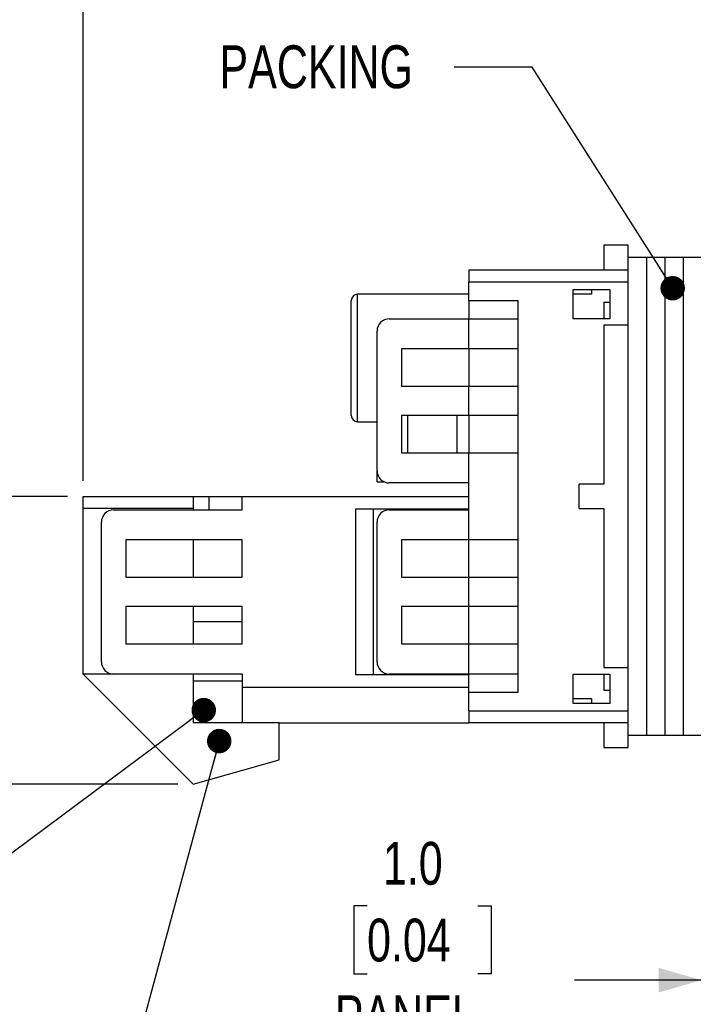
# Model space of a CAD drawing. Header units: millimetres. Extents: x 5 to 279, y 0 to 215.
# Tile 3 of 10: x 79 to 134, y 64 to 144. Entities that reach past the tile are written whole.
import ezdxf

# ---------------------------------------------------------------- set-up
doc = ezdxf.new("R2010")
doc.units = ezdxf.units.MM
doc.linetypes.add('SLD-Solid', pattern=[0])
doc.layers.add('DIMENSIONS', color=140, linetype='SLD-Solid', lineweight=25)
doc.layers.add('TEXT', color=140, linetype='SLD-Solid', lineweight=25)
doc.styles.add('SLDTEXTSTYLE0', font='TXT', dxfattribs={"width": 0.75})
doc.dimstyles.new('SLDDIMSTYLE6', dxfattribs={"dimtxt": 3.5, "dimasz": 3.5, "dimexe": 0, "dimexo": 0.0625, "dimgap": 0.875, "dimtad": 0, "dimtih": 1, "dimtoh": 1, "dimdec": 1, "dimrnd": 1e-09, "dimzin": 12, "dimdsep": 46, "dimtxsty": 'SLDTEXTSTYLE0', "dimsah": 1, "dimcen": 0.09, "dimadec": 0, "dimazin": 3, "dimtfac": 1, "dimtdec": 1, "dimtofl": 0, "dimtmove": 0, "dimatfit": 3, "dimfxl": 0, "dimfrac": 2, "dimtolj": 1, "dimtzin": 12, "dimarcsym": 0})
doc.dimstyles.new('SLDDIMSTYLE7', dxfattribs={"dimtxt": 3.5, "dimasz": 3.5, "dimexe": 0, "dimexo": 0.0625, "dimgap": 0.875, "dimtad": 0, "dimtih": 1, "dimtoh": 1, "dimdec": 1, "dimrnd": 1e-09, "dimzin": 4, "dimdsep": 46, "dimtxsty": 'SLDTEXTSTYLE0', "dimsah": 1, "dimcen": 0.09, "dimadec": 0, "dimazin": 1, "dimtfac": 1, "dimtdec": 1, "dimtmove": 0, "dimatfit": 0, "dimfxl": 0, "dimfrac": 2, "dimtolj": 1, "dimtzin": 12, "dimarcsym": 0})
doc.dimstyles.new('SLDDIMSTYLE8', dxfattribs={"dimtxt": 0.18, "dimasz": 2, "dimexe": 0, "dimexo": 0.0625, "dimgap": 0, "dimtad": 0, "dimtih": 1, "dimtoh": 1, "dimdec": 0, "dimrnd": 1e-09, "dimzin": 0, "dimdsep": 46, "dimtxsty": 'Standard', "dimblk1": 'DOT', "dimblk2": 'DOT', "dimsah": 1, "dimcen": 0.09, "dimadec": 0, "dimazin": 0, "dimtfac": 2, "dimtdec": 0, "dimtofl": 0, "dimtmove": 0, "dimatfit": 3, "dimldrblk": 'DOT', "dimfxl": 0, "dimfrac": 2, "dimtolj": 1, "dimtzin": 0, "dimarcsym": 0})

# ---------------------------------------------------------------- blocks, each defined once
blk = doc.blocks.new('_D_6')
at = {"layer": 'DIMENSIONS'}
for p, q in [((46.588, 114.01), (45.522, 114.01)), ((45.522, 114.01), (45.522, 108.453)), ((55.639, 114.01), (56.706, 114.01)), ((56.706, 114.01), (56.706, 108.453)), ((61.196, 114.036), (67.546, 114.036)), ((67.546, 114.036), (67.546, 105.197)), ((45.522, 108.453), (46.588, 108.453)), ((56.706, 108.453), (55.639, 108.453)), ((82.76, 105.197), (64.371, 105.197)), ((67.546, 105.197), (67.546, 81.697)), ((91.76, 81.697), (64.371, 81.697))]:
    blk.add_line(p, q, dxfattribs=at)
for points in [[(67.546, 105.197), (66.546, 101.697), (68.546, 101.697)], [(67.546, 81.697), (68.546, 85.197), (66.546, 85.197)]]:
    blk.add_solid(points, dxfattribs=at)
at = {"layer": 'DIMENSIONS', "char_height": 3.5, "attachment_point": 1, "style": 'SLDTEXTSTYLE0'}
for s, insert in [('23.5', (46.588, 119.232)), ('0.93', (46.588, 112.965))]:
    blk.add_mtext(s, dxfattribs=dict(at, insert=insert))
blk = doc.blocks.new('_D_7')
at = {"layer": 'DIMENSIONS'}
for p, q in [((84.03, 106.467), (84.03, 160.135)), ((135.53, 123.466), (135.53, 160.135)), ((84.03, 156.96), (101.118, 156.96)), ((105.254, 156.933), (104.188, 156.933)), ((104.188, 156.933), (104.188, 151.377)), ((114.305, 156.933), (115.372, 156.933)), ((115.372, 156.933), (115.372, 151.377)), ((135.53, 156.96), (118.442, 156.96)), ((104.188, 151.377), (105.254, 151.377)), ((115.372, 151.377), (114.305, 151.377))]:
    blk.add_line(p, q, dxfattribs=at)
for points in [[(84.03, 156.96), (87.53, 155.96), (87.53, 157.96)], [(135.53, 156.96), (132.03, 157.96), (132.03, 155.96)]]:
    blk.add_solid(points, dxfattribs=at)
at = {"layer": 'DIMENSIONS', "char_height": 3.5, "attachment_point": 1, "style": 'SLDTEXTSTYLE0'}
for s, insert in [('51.5', (105.254, 162.156)), ('2.03', (105.254, 155.889))]:
    blk.add_mtext(s, dxfattribs=dict(at, insert=insert))
blk = doc.blocks.new('_D_8')
at = {"layer": 'DIMENSIONS'}
for p, q in [((135.53, 86.929), (135.53, 62.522)), ((134.53, 84.427), (134.53, 62.522)), ((107.215, 71.769), (106.149, 71.769)), ((106.149, 71.769), (106.149, 66.213)), ((116.267, 71.769), (117.333, 71.769)), ((117.333, 71.769), (117.333, 66.213)), ((106.149, 66.213), (107.215, 66.213)), ((117.333, 66.213), (116.267, 66.213)), ((134.53, 65.697), (124.142, 65.697)), ((135.53, 65.697), (141.88, 65.697))]:
    blk.add_line(p, q, dxfattribs=at)
for points in [[(134.53, 65.697), (131.03, 66.697), (131.03, 64.697)], [(135.53, 65.697), (139.03, 64.697), (139.03, 66.697)]]:
    blk.add_solid(points, dxfattribs=at)
at = {"layer": 'DIMENSIONS', "char_height": 3.5, "attachment_point": 1, "style": 'SLDTEXTSTYLE0'}
for s, insert in [('1.0', (108.508, 76.992)), ('0.04', (107.215, 70.724)), ('PANEL', (104.581, 64.457)), ('THICKNESS', (100.05, 58.901))]:
    blk.add_mtext(s, dxfattribs=dict(at, insert=insert))
blk = doc.blocks.new('_Dot')
at = {"color": 0, "linetype": 'ByBlock', "lineweight": -2}
blk.add_line((-0.5, 0), (-1, 0), dxfattribs=at)
at = {"color": 0, "linetype": 'ByBlock', "const_width": 0.5}
blk.add_lwpolyline([(-0.25, 0, 1), (0.25, 0, 1)], format="xyb", close=True, dxfattribs=at)

msp = doc.modelspace()

# ---------------------------------------------------------------- linework, layer by layer
for p, q in [((128.53, 125.697), (126.53, 125.697)), ((126.53, 125.697), (126.53, 123.697)), ((128.53, 123.697), (128.53, 125.697)), ((130.03, 124.697), (128.53, 124.697)), ((131.53, 124.697), (130.03, 124.697)), ((130.03, 124.697), (130.03, 85.697)), ((130.03, 124.697), (130.03, 85.697)), ((133.03, 124.697), (131.53, 124.697)), ((131.53, 124.697), (131.53, 85.697)), ((131.53, 124.697), (131.53, 85.697)), ((134.53, 124.697), (133.03, 124.697)), ((133.03, 124.697), (133.03, 85.697)), ((133.03, 124.697), (133.03, 85.697)), ((115.53, 123.697), (128.53, 123.697)), ((115.53, 123.697), (115.53, 122.697)), ((128.53, 122.697), (128.53, 123.697)), ((115.53, 121.197), (115.53, 122.697)), ((128.53, 122.697), (115.53, 122.697)), ((128.53, 119.171), (128.53, 122.697)), ((106.43, 111.297), (106.43, 121.697)), ((115.53, 121.697), (106.43, 121.697)), ((124.03, 122.097), (127.03, 122.097)), ((124.03, 119.697), (124.03, 122.097)), ((125.53, 121.697), (124.03, 121.697)), ((125.53, 122.097), (125.53, 121.697)), ((127.03, 122.097), (127.03, 119.697)), ((105.93, 111.797), (105.93, 121.197)), ((115.53, 121.197), (119.53, 121.197)), ((115.53, 121.197), (115.53, 119.697)), ((119.53, 121.197), (119.53, 119.697)), ((126.53, 121.048), (127.03, 121.048)), ((126.53, 121.048), (126.53, 119.697)), ((109.03, 119.697), (115.53, 119.697)), ((115.53, 117.247), (115.53, 119.697)), ((115.53, 119.697), (119.53, 119.697)), ((119.53, 119.697), (119.53, 117.247)), ((127.03, 119.697), (124.03, 119.697)), ((128.53, 119.171), (126.53, 119.171)), ((126.53, 119.171), (126.53, 106.197)), ((128.53, 91.224), (128.53, 119.171)), ((108.03, 107.297), (108.03, 118.697)), ((110.03, 117.247), (110.03, 114.197)), ((115.53, 117.247), (110.03, 117.247)), ((119.53, 117.247), (115.53, 117.247)), ((115.53, 117.247), (115.53, 114.197)), ((119.53, 117.247), (119.53, 114.197)), ((110.03, 114.197), (115.53, 114.197)), ((115.53, 111.797), (115.53, 114.197)), ((115.53, 114.197), (119.53, 114.197)), ((119.53, 114.197), (119.53, 111.797)), ((110.03, 111.797), (110.03, 108.747)), ((115.53, 111.797), (110.03, 111.797)), ((110.53, 108.747), (110.53, 111.797)), ((114.53, 111.797), (114.53, 108.747)), ((119.53, 111.797), (115.53, 111.797)), ((115.53, 111.797), (115.53, 108.747)), ((119.53, 111.797), (119.53, 108.747)), ((106.43, 111.297), (108.03, 111.297)), ((110.03, 108.747), (115.53, 108.747)), ((115.53, 108.747), (119.53, 108.747)), ((115.53, 106.297), (115.53, 108.747)), ((119.53, 108.747), (119.53, 101.647)), ((108.03, 106.397), (108.03, 107.297)), ((108.03, 106.397), (108.594, 106.397)), ((115.53, 106.297), (109.03, 106.297)), ((115.53, 105.197), (115.53, 106.297)), ((124.53, 104.197), (124.53, 106.197)), ((126.53, 106.197), (124.53, 106.197)), ((84.03, 105.197), (93.03, 105.197)), ((84.03, 104.197), (84.03, 105.197)), ((93.03, 105.197), (93.03, 104.197)), ((93.03, 105.197), (94.33, 105.197)), ((94.33, 104.097), (94.33, 105.197)), ((94.33, 105.197), (97.03, 105.197)), ((97.03, 104.097), (97.03, 105.197)), ((97.03, 105.197), (115.53, 105.197)), ((115.53, 104.147), (115.53, 105.197)), ((84.03, 90.697), (84.03, 104.197)), ((93.03, 104.197), (84.03, 104.197)), ((86.53, 104.097), (97.03, 104.097)), ((93.03, 104.197), (93.03, 104.097)), ((115.53, 104.147), (106.26, 104.147)), ((106.26, 104.147), (106.26, 90.647)), ((107.71, 104.147), (107.71, 90.647)), ((109.03, 104.097), (115.53, 104.097)), ((115.53, 104.097), (115.53, 104.147)), ((115.53, 101.647), (115.53, 104.097)), ((124.53, 104.197), (126.53, 104.197)), ((126.53, 104.197), (126.53, 91.224)), ((85.53, 91.697), (85.53, 103.097)), ((108.03, 91.697), (108.03, 103.097)), ((97.03, 101.647), (87.53, 101.647)), ((87.53, 101.647), (87.53, 98.597)), ((93.03, 101.647), (93.03, 98.597)), ((97.03, 98.597), (97.03, 101.647)), ((110.03, 101.647), (110.03, 98.597)), ((115.53, 101.647), (110.03, 101.647)), ((115.53, 98.597), (115.53, 101.647)), ((119.53, 101.647), (115.53, 101.647)), ((119.53, 101.647), (119.53, 98.597)), ((87.53, 98.597), (97.03, 98.597)), ((110.03, 98.597), (115.53, 98.597)), ((115.53, 96.197), (115.53, 98.597)), ((115.53, 98.597), (119.53, 98.597)), ((119.53, 98.597), (119.53, 96.197)), ((97.03, 96.197), (87.53, 96.197)), ((87.53, 96.197), (87.53, 93.147)), ((93.03, 96.197), (93.03, 93.147)), ((97.03, 93.147), (97.03, 96.197)), ((110.03, 96.197), (110.03, 93.147)), ((115.53, 96.197), (110.03, 96.197)), ((115.53, 93.147), (115.53, 96.197)), ((119.53, 96.197), (115.53, 96.197)), ((119.53, 96.197), (119.53, 93.147)), ((97.03, 94.947), (93.03, 94.947)), ((87.53, 93.147), (97.03, 93.147)), ((110.03, 93.147), (115.53, 93.147)), ((115.53, 93.147), (119.53, 93.147)), ((115.53, 90.697), (115.53, 93.147)), ((119.53, 93.147), (119.53, 90.697)), ((126.53, 91.224), (128.53, 91.224)), ((128.53, 87.697), (128.53, 91.224)), ((93.03, 81.697), (84.03, 90.697)), ((86.53, 90.697), (84.03, 90.697)), ((97.03, 90.697), (86.53, 90.697)), ((93.03, 90.697), (93.03, 86.697)), ((93.03, 90.147), (97.03, 90.147)), ((97.03, 90.697), (97.03, 89.597)), ((106.26, 90.647), (115.53, 90.647)), ((115.53, 90.697), (109.03, 90.697)), ((115.53, 90.647), (115.53, 90.697)), ((119.53, 90.697), (115.53, 90.697)), ((115.53, 89.597), (115.53, 90.647)), ((119.53, 90.697), (119.53, 89.197)), ((124.03, 90.697), (127.03, 90.697)), ((124.03, 88.297), (124.03, 90.697)), ((126.53, 90.697), (126.53, 89.346)), ((127.03, 90.697), (127.03, 88.297)), ((115.53, 89.597), (97.03, 89.597)), ((97.03, 89.597), (97.03, 86.697)), ((115.53, 89.197), (115.53, 89.597)), ((127.03, 89.346), (126.53, 89.346)), ((93.63, 86.697), (93.03, 88.497)), ((115.53, 87.697), (115.53, 89.197)), ((119.53, 89.197), (115.53, 89.197)), ((124.03, 88.697), (125.53, 88.697)), ((125.53, 88.697), (125.53, 88.297)), ((115.53, 87.697), (128.53, 87.697)), ((115.53, 87.697), (115.53, 86.697)), ((127.03, 88.297), (124.03, 88.297)), ((128.53, 86.697), (128.53, 87.697)), ((100.03, 86.697), (93.03, 86.697)), ((100.03, 83.697), (100.03, 86.697)), ((100.03, 86.697), (115.53, 86.697)), ((128.53, 86.697), (115.53, 86.697)), ((126.53, 86.697), (126.53, 84.697)), ((128.53, 84.697), (128.53, 86.697)), ((128.53, 85.697), (130.03, 85.697)), ((130.03, 85.697), (131.53, 85.697)), ((131.53, 85.697), (133.03, 85.697)), ((133.03, 85.697), (134.53, 85.697)), ((126.53, 84.697), (128.53, 84.697)), ((93.03, 81.697), (100.03, 83.697))]:
    msp.add_line(p, q)
for centre, radius, start, end in [((106.43, 121.197), 0.5, 90, 180), ((109.03, 118.697), 1, 90, 180), ((106.43, 111.797), 0.5, 180, 270), ((109.03, 107.297), 1, 180, 270), ((86.53, 103.097), 1, 90, 180), ((109.03, 103.097), 1, 90, 180), ((86.53, 91.697), 1, 180, 270), ((109.03, 91.697), 1, 180, 270)]:
    msp.add_arc(centre, radius, start, end)

# ---------------------------------------------------------------- texts
at = {"layer": 'TEXT', "insert": (103.067, 142.025), "char_height": 3.5, "attachment_point": 2, "style": 'SLDTEXTSTYLE0'}
msp.add_mtext('PACKING', dxfattribs=at)

# ---------------------------------------------------------------- dimensions: what is measured, and where the dimension line sits
at = {"layer": 'DIMENSIONS'}
dim = msp.add_linear_dim(base=(135.53, 156.96), p1=(84.03, 105.197), p2=(135.53, 122.196), dimstyle='SLDDIMSTYLE6', dxfattribs=at)
dim.commit()
dim.dimension.update_dxf_attribs({"geometry": '_D_7', "text_midpoint": (109.78, 156.96), "dimtype": 160})
dim = msp.add_linear_dim(base=(67.546, 81.697), p1=(84.03, 105.197), p2=(93.03, 81.697), angle=90, dimstyle='SLDDIMSTYLE6', dxfattribs=at)
dim.commit()
dim.dimension.update_dxf_attribs({"geometry": '_D_6', "text_midpoint": (67.546, 114.036), "dimtype": 160})
dim = msp.add_linear_dim(base=(134.53, 65.697), p1=(135.53, 88.199), p2=(134.53, 85.697), text='<>\\PPANEL\\PTHICKNESS', dimstyle='SLDDIMSTYLE7', dxfattribs=at)
dim.commit()
dim.dimension.update_dxf_attribs({"geometry": '_D_8', "text_midpoint": (111.741, 65.697), "dimtype": 160})

# ---------------------------------------------------------------- leaders
at = {"layer": 'TEXT'}
for points in [[(132.163, 122.195), (120.685, 140.238), (114.335, 140.238)], [(93.885, 87.748), (63.425, 65.055), (57.075, 65.055)], [(95.149, 85.221), (85.781, 50.672), (79.431, 50.672)]]:
    msp.add_leader(points, dimstyle='SLDDIMSTYLE8', dxfattribs=at)

doc.saveas('drawing.dxf')
